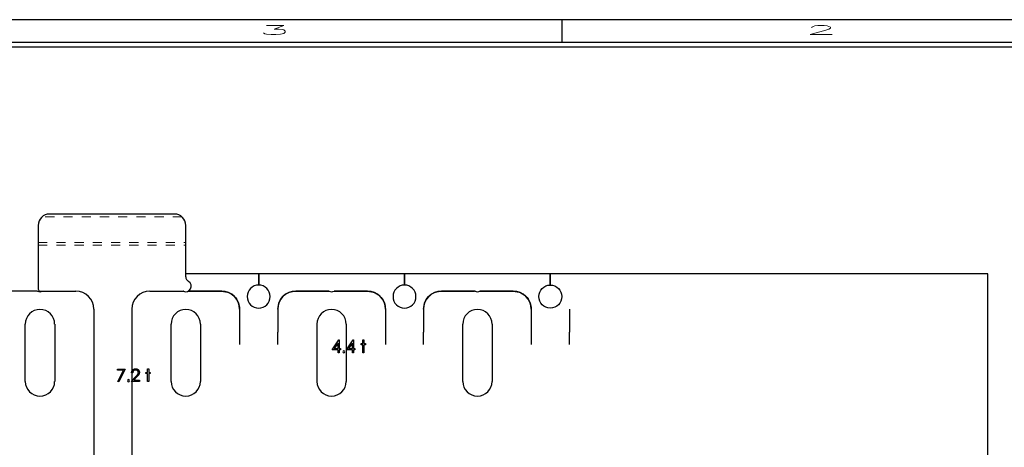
# Model space of a CAD drawing. Header units: inches. Extents: x 7.3 to 43.3, y -43.5 to -20.4.
# Tile 133 of 136: x 25.1 to 35.9, y -25 to -20.4. Entities that reach past the tile are written whole.
import ezdxf

# ---------------------------------------------------------------- set-up
doc = ezdxf.new("R2010")
doc.units = ezdxf.units.IN
doc.header["$LTSCALE"] = 0.5
doc.header["$MEASUREMENT"] = 0
doc.linetypes.add('HIDDEN', pattern=[0.225, 0.15, -0.075])
for name, color, linetype in [('APP-M-S', 30, 'Continuous'), ('PUN-M-S2', 1, 'Continuous'), ('SID-M-D', 42, 'Continuous'), ('SID-M-S', 105, 'Continuous')]:
    doc.layers.add(name, color=color, linetype=linetype)
doc.styles.add('R', font='ROMAND.SHX')

# ---------------------------------------------------------------- blocks, each defined once
blk = doc.blocks.new('*U11')
at = {"layer": 'SID-M-S'}
for p, q in [((0, 22.55), (-34, 22.55)), ((-11, 22.55), (-11, 22.3)), ((0, 22.3), (-34, 22.3)), ((0, 22.25), (-34, 22.25))]:
    blk.add_line(p, q, dxfattribs=at)
at = {"layer": 'SID-M-D', "style": 'R', "width": 4}
for s, p in [('3', (-14.327, 22.386)), ('2', (-8.327, 22.386))]:
    blk.add_text(s, height=0.1, dxfattribs=at).set_placement(p)

msp = doc.modelspace()

# ---------------------------------------------------------------- linework, layer by layer
at = {"color": 7, "linetype": 'Continuous'}
for p, q in [((28.569, -23.982), (28.645, -23.873)), ((28.645, -23.873), (28.647, -23.873)), ((28.647, -23.873), (28.647, -23.873)), ((28.647, -23.873), (28.647, -23.968)), ((28.727, -23.982), (28.802, -23.873)), ((28.802, -23.873), (28.804, -23.873)), ((28.804, -23.873), (28.804, -23.873)), ((28.804, -23.873), (28.804, -23.968)), ((28.907, -23.873), (28.919, -23.873)), ((28.907, -23.913), (28.907, -23.873)), ((28.919, -23.873), (28.919, -23.873)), ((28.919, -23.873), (28.919, -23.913)), ((28.635, -23.982), (28.569, -23.982)), ((28.569, -23.982), (28.569, -23.982)), ((28.635, -23.908), (28.594, -23.968)), ((28.594, -23.968), (28.594, -23.968)), ((28.594, -23.968), (28.635, -23.968)), ((28.635, -23.968), (28.635, -23.908)), ((28.635, -23.908), (28.635, -23.908)), ((28.635, -24.014), (28.635, -23.982)), ((28.635, -23.982), (28.635, -23.982)), ((28.647, -23.968), (28.647, -23.968)), ((28.647, -23.968), (28.663, -23.968)), ((28.663, -23.982), (28.647, -23.982)), ((28.647, -23.982), (28.647, -23.982)), ((28.647, -23.982), (28.647, -24.014)), ((28.663, -23.968), (28.663, -23.968)), ((28.663, -23.968), (28.663, -23.982)), ((28.663, -23.982), (28.663, -23.982)), ((28.792, -23.982), (28.727, -23.982)), ((28.727, -23.982), (28.727, -23.982)), ((28.792, -23.908), (28.751, -23.968)), ((28.751, -23.968), (28.751, -23.968)), ((28.751, -23.968), (28.792, -23.968)), ((28.792, -23.968), (28.792, -23.908)), ((28.792, -23.908), (28.792, -23.908)), ((28.792, -24.014), (28.792, -23.982)), ((28.792, -23.982), (28.792, -23.982)), ((28.804, -23.968), (28.804, -23.968)), ((28.804, -23.968), (28.82, -23.968)), ((28.82, -23.982), (28.804, -23.982)), ((28.804, -23.982), (28.804, -23.982)), ((28.804, -23.982), (28.804, -24.014)), ((28.82, -23.968), (28.82, -23.968)), ((28.82, -23.968), (28.82, -23.982)), ((28.82, -23.982), (28.82, -23.982)), ((28.889, -23.926), (28.889, -23.913)), ((28.889, -23.913), (28.889, -23.913)), ((28.889, -23.913), (28.907, -23.913)), ((28.907, -23.926), (28.889, -23.926)), ((28.889, -23.926), (28.889, -23.926)), ((28.907, -23.913), (28.907, -23.913)), ((28.907, -24.014), (28.907, -23.926)), ((28.907, -23.926), (28.907, -23.926)), ((28.919, -23.913), (28.919, -23.913)), ((28.919, -23.913), (28.937, -23.913)), ((28.937, -23.926), (28.919, -23.926)), ((28.919, -23.926), (28.919, -23.926)), ((28.919, -23.926), (28.919, -24.014)), ((28.937, -23.913), (28.937, -23.913)), ((28.937, -23.913), (28.937, -23.926)), ((28.937, -23.926), (28.937, -23.926)), ((28.647, -24.014), (28.635, -24.014)), ((28.635, -24.014), (28.635, -24.014)), ((28.647, -24.014), (28.647, -24.014)), ((28.804, -24.014), (28.792, -24.014)), ((28.792, -24.014), (28.792, -24.014)), ((28.804, -24.014), (28.804, -24.014)), ((28.919, -24.014), (28.907, -24.014)), ((28.907, -24.014), (28.907, -24.014)), ((28.919, -24.014), (28.919, -24.014)), ((26.216, -24.192), (26.3, -24.192)), ((26.216, -24.206), (26.216, -24.192)), ((26.3, -24.192), (26.228, -24.334)), ((26.3, -24.192), (26.3, -24.192)), ((26.38, -24.205), (26.383, -24.202)), ((26.383, -24.202), (26.386, -24.199)), ((26.386, -24.199), (26.389, -24.196)), ((26.389, -24.196), (26.393, -24.194)), ((26.393, -24.194), (26.397, -24.192)), ((26.397, -24.192), (26.401, -24.191)), ((26.401, -24.191), (26.405, -24.19)), ((26.405, -24.19), (26.41, -24.189)), ((26.41, -24.189), (26.414, -24.189)), ((26.414, -24.189), (26.414, -24.189)), ((26.414, -24.189), (26.419, -24.189)), ((26.419, -24.189), (26.423, -24.19)), ((26.423, -24.19), (26.427, -24.19)), ((26.427, -24.19), (26.431, -24.192)), ((26.431, -24.192), (26.435, -24.194)), ((26.435, -24.194), (26.438, -24.196)), ((26.438, -24.196), (26.441, -24.198)), ((26.441, -24.198), (26.444, -24.201)), ((26.444, -24.201), (26.447, -24.204)), ((26.544, -24.189), (26.557, -24.189)), ((26.544, -24.229), (26.544, -24.189)), ((26.557, -24.189), (26.557, -24.189)), ((26.557, -24.189), (26.557, -24.229)), ((26.279, -24.206), (26.216, -24.206)), ((26.216, -24.206), (26.216, -24.206)), ((26.217, -24.328), (26.279, -24.206)), ((26.279, -24.206), (26.279, -24.206)), ((26.364, -24.33), (26.417, -24.273)), ((26.369, -24.235), (26.37, -24.23)), ((26.382, -24.235), (26.369, -24.235)), ((26.369, -24.235), (26.369, -24.235)), ((26.37, -24.225), (26.371, -24.221)), ((26.37, -24.23), (26.37, -24.225)), ((26.371, -24.221), (26.373, -24.216)), ((26.373, -24.216), (26.375, -24.212)), ((26.375, -24.212), (26.377, -24.209)), ((26.377, -24.209), (26.38, -24.205)), ((26.383, -24.228), (26.382, -24.231)), ((26.382, -24.231), (26.382, -24.235)), ((26.384, -24.224), (26.383, -24.228)), ((26.385, -24.221), (26.384, -24.224)), ((26.386, -24.218), (26.385, -24.221)), ((26.388, -24.216), (26.386, -24.218)), ((26.39, -24.213), (26.388, -24.216)), ((26.392, -24.211), (26.39, -24.213)), ((26.394, -24.209), (26.392, -24.211)), ((26.396, -24.208), (26.394, -24.209)), ((26.428, -24.279), (26.394, -24.316)), ((26.399, -24.206), (26.396, -24.208)), ((26.402, -24.205), (26.399, -24.206)), ((26.404, -24.204), (26.402, -24.205)), ((26.407, -24.203), (26.404, -24.204)), ((26.41, -24.203), (26.407, -24.203)), ((26.414, -24.203), (26.41, -24.203)), ((26.417, -24.203), (26.414, -24.203)), ((26.414, -24.203), (26.414, -24.203)), ((26.42, -24.203), (26.417, -24.203)), ((26.417, -24.273), (26.421, -24.269)), ((26.417, -24.273), (26.417, -24.273)), ((26.422, -24.204), (26.42, -24.203)), ((26.421, -24.269), (26.425, -24.265)), ((26.425, -24.205), (26.422, -24.204)), ((26.428, -24.206), (26.425, -24.205)), ((26.425, -24.265), (26.428, -24.262)), ((26.43, -24.208), (26.428, -24.206)), ((26.428, -24.262), (26.431, -24.258)), ((26.432, -24.275), (26.428, -24.279)), ((26.428, -24.279), (26.428, -24.279)), ((26.433, -24.209), (26.43, -24.208)), ((26.431, -24.258), (26.433, -24.255)), ((26.436, -24.271), (26.432, -24.275)), ((26.435, -24.211), (26.433, -24.209)), ((26.433, -24.255), (26.435, -24.253)), ((26.437, -24.213), (26.435, -24.211)), ((26.435, -24.253), (26.437, -24.25)), ((26.439, -24.267), (26.436, -24.271)), ((26.439, -24.215), (26.437, -24.213)), ((26.437, -24.25), (26.439, -24.248)), ((26.44, -24.218), (26.439, -24.215)), ((26.439, -24.248), (26.441, -24.244)), ((26.442, -24.264), (26.439, -24.267)), ((26.441, -24.22), (26.44, -24.218)), ((26.442, -24.223), (26.441, -24.22)), ((26.441, -24.244), (26.442, -24.24)), ((26.443, -24.225), (26.442, -24.223)), ((26.442, -24.24), (26.443, -24.235)), ((26.444, -24.26), (26.442, -24.264)), ((26.443, -24.228), (26.443, -24.225)), ((26.444, -24.231), (26.443, -24.228)), ((26.443, -24.235), (26.444, -24.231)), ((26.444, -24.231), (26.444, -24.231)), ((26.447, -24.257), (26.444, -24.26)), ((26.447, -24.204), (26.449, -24.207)), ((26.449, -24.254), (26.447, -24.257)), ((26.449, -24.207), (26.451, -24.211)), ((26.45, -24.252), (26.449, -24.254)), ((26.453, -24.246), (26.45, -24.252)), ((26.451, -24.211), (26.453, -24.214)), ((26.453, -24.214), (26.454, -24.218)), ((26.454, -24.241), (26.453, -24.246)), ((26.454, -24.218), (26.455, -24.222)), ((26.456, -24.235), (26.454, -24.241)), ((26.455, -24.222), (26.456, -24.226)), ((26.456, -24.226), (26.456, -24.23)), ((26.456, -24.23), (26.456, -24.23)), ((26.456, -24.23), (26.456, -24.235)), ((26.527, -24.242), (26.527, -24.229)), ((26.527, -24.229), (26.527, -24.229)), ((26.527, -24.229), (26.544, -24.229)), ((26.544, -24.242), (26.527, -24.242)), ((26.527, -24.242), (26.527, -24.242)), ((26.544, -24.229), (26.544, -24.229)), ((26.544, -24.33), (26.544, -24.242)), ((26.544, -24.242), (26.544, -24.242)), ((26.557, -24.229), (26.557, -24.229)), ((26.557, -24.229), (26.574, -24.229)), ((26.574, -24.242), (26.557, -24.242)), ((26.557, -24.242), (26.557, -24.242)), ((26.557, -24.242), (26.557, -24.33)), ((26.574, -24.229), (26.574, -24.229)), ((26.574, -24.229), (26.574, -24.242)), ((26.574, -24.242), (26.574, -24.242)), ((26.228, -24.334), (26.217, -24.328)), ((26.217, -24.328), (26.217, -24.328)), ((26.228, -24.334), (26.228, -24.334)), ((26.458, -24.33), (26.364, -24.33)), ((26.364, -24.33), (26.364, -24.33)), ((26.394, -24.316), (26.394, -24.316)), ((26.394, -24.316), (26.458, -24.316)), ((26.458, -24.316), (26.458, -24.316)), ((26.458, -24.316), (26.458, -24.33)), ((26.458, -24.33), (26.458, -24.33)), ((26.557, -24.33), (26.544, -24.33)), ((26.544, -24.33), (26.544, -24.33)), ((26.557, -24.33), (26.557, -24.33))]:
    msp.add_line(p, q, dxfattribs=at)
for centre, start, end in [((28.698, -24.004), 90.0062, 89.9938), ((26.335, -24.32), 90.0012, 89.9988)]:
    msp.add_arc(centre, 0.0115, start, end, dxfattribs=at)
at = {"layer": 'APP-M-S', "linetype": 'Continuous', "lineweight": 25}
for p, q in [((27.764, -23.148), (26.964, -23.148)), ((27.764, -23.272), (27.764, -23.148)), ((27.764, -23.148), (27.764, -23.272)), ((29.364, -23.148), (27.764, -23.148)), ((29.364, -23.272), (29.364, -23.148)), ((29.364, -23.148), (29.364, -23.272)), ((30.964, -23.148), (29.364, -23.148)), ((30.964, -23.272), (30.964, -23.148)), ((30.964, -23.148), (30.964, -23.272)), ((32.564, -23.148), (30.964, -23.148)), ((34.164, -23.148), (32.564, -23.148)), ((35.764, -23.148), (34.164, -23.148)), ((35.764, -31.348), (35.764, -23.148)), ((25.334, -23.338), (24.97, -23.338)), ((27.358, -23.338), (26.992, -23.338)), ((26.992, -23.338), (27.358, -23.338)), ((28.534, -23.338), (28.17, -23.338)), ((28.17, -23.338), (28.534, -23.338)), ((28.958, -23.338), (28.592, -23.338)), ((28.592, -23.338), (28.958, -23.338)), ((30.134, -23.338), (29.77, -23.338)), ((29.77, -23.338), (30.134, -23.338)), ((30.558, -23.338), (30.192, -23.338)), ((30.192, -23.338), (30.558, -23.338)), ((27.555, -23.535), (27.555, -23.787)), ((27.974, -23.535), (27.974, -23.787)), ((29.155, -23.535), (29.155, -23.787)), ((29.574, -23.535), (29.574, -23.787)), ((30.755, -23.535), (30.755, -23.787)), ((31.174, -23.535), (31.174, -23.787)), ((25.203, -24.328), (25.203, -23.7)), ((25.526, -23.7), (25.526, -24.328)), ((26.803, -24.328), (26.803, -23.7)), ((27.126, -23.7), (27.126, -24.328)), ((30.003, -24.328), (30.003, -23.7)), ((30.003, -24.328), (30.003, -23.7)), ((30.326, -23.7), (30.326, -24.328)), ((30.326, -23.7), (30.326, -24.328)), ((27.555, -23.787), (27.555, -23.923)), ((27.974, -23.923), (27.974, -23.787)), ((29.155, -23.787), (29.155, -23.923)), ((29.574, -23.923), (29.574, -23.787)), ((30.755, -23.787), (30.755, -23.923)), ((31.174, -23.923), (31.174, -23.787))]:
    msp.add_line(p, q, dxfattribs=at)
for centre, radius, start, end in [((27.764, -23.398), 0.126, 90, 270), ((27.764, -23.398), 0.126, 270, 90), ((29.364, -23.398), 0.126, 90, 270), ((29.364, -23.398), 0.126, 270, 90), ((25.334, -23.348), 0.01, 64.1581, 90), ((25.364, -23.285), 0.06, 244.1581, 297.9529), ((27.358, -23.535), 0.197, 0, 90), ((28.17, -23.535), 0.197, 90, 180), ((28.534, -23.348), 0.01, 64.1581, 90), ((28.534, -23.348), 0.01, 64.1581, 90), ((28.564, -23.285), 0.06, 244.1581, 297.9529), ((28.564, -23.285), 0.06, 244.1581, 297.9529), ((28.958, -23.535), 0.197, 0, 90), ((29.77, -23.535), 0.197, 90, 180), ((30.134, -23.348), 0.01, 64.1581, 90), ((30.134, -23.348), 0.01, 64.1581, 90), ((30.164, -23.285), 0.06, 244.1581, 297.9529), ((30.164, -23.285), 0.06, 244.1581, 297.9529), ((30.558, -23.535), 0.197, 0, 90), ((25.364, -23.7), 0.161, 0, 180), ((26.964, -23.7), 0.161, 0, 180), ((30.164, -23.7), 0.161, 0, 180), ((30.164, -23.7), 0.161, 0, 180), ((25.364, -24.328), 0.161, 180, 0), ((26.964, -24.328), 0.161, 180, 0), ((30.164, -24.328), 0.161, 180, 0), ((30.164, -24.328), 0.161, 180, 0)]:
    msp.add_arc(centre, radius, start, end, dxfattribs=at)
for points, knots in [([(27.358, -23.338), (27.387, -23.342), (27.444, -23.349), (27.509, -23.402), (27.548, -23.467), (27.552, -23.512), (27.555, -23.535)], [0, 0, 0, 0, 0.279619, 0.5592379, 0.779619, 1, 1, 1, 1]), ([(27.974, -23.535), (27.977, -23.506), (27.985, -23.448), (28.037, -23.383), (28.102, -23.345), (28.148, -23.34), (28.17, -23.338)], [0, 0, 0, 0, 0.279619, 0.559238, 0.779619, 1, 1, 1, 1]), ([(28.958, -23.338), (28.987, -23.342), (29.044, -23.349), (29.109, -23.402), (29.148, -23.467), (29.152, -23.512), (29.155, -23.535)], [0, 0, 0, 0, 0.279619, 0.5592379, 0.779619, 1, 1, 1, 1]), ([(29.574, -23.535), (29.577, -23.506), (29.585, -23.448), (29.637, -23.383), (29.702, -23.345), (29.748, -23.34), (29.77, -23.338)], [0, 0, 0, 0, 0.279619, 0.559238, 0.779619, 1, 1, 1, 1]), ([(30.558, -23.338), (30.587, -23.342), (30.644, -23.349), (30.709, -23.402), (30.748, -23.467), (30.752, -23.512), (30.755, -23.535)], [0, 0, 0, 0, 0.279619, 0.5592379, 0.779619, 1, 1, 1, 1])]:
    msp.add_open_spline(points, degree=3, knots=knots, dxfattribs=at)
at = {"layer": 'PUN-M-S2', "linetype": 'HIDDEN', "lineweight": 18}
for p, q in [((26.922, -22.525), (25.386, -22.525)), ((25.344, -22.806), (26.964, -22.806)), ((25.344, -22.836), (26.964, -22.836))]:
    msp.add_line(p, q, dxfattribs=at)
at = {"layer": 'PUN-M-S2', "linetype": 'Continuous', "lineweight": 25}
for p, q in [((26.839, -22.493), (25.469, -22.493)), ((25.344, -22.618), (25.344, -23.318)), ((26.964, -23.181), (26.964, -22.618)), ((25.364, -23.338), (25.758, -23.338)), ((26.57, -23.338), (26.934, -23.338)), ((25.955, -23.535), (25.955, -25.553)), ((26.374, -25.553), (26.374, -23.535)), ((28.403, -23.7), (28.403, -24.328)), ((28.726, -24.328), (28.726, -23.7))]:
    msp.add_line(p, q, dxfattribs=at)
msp.add_circle((30.964, -23.398), 0.126, dxfattribs=at)
for centre, radius, start, end in [((25.469, -22.618), 0.125, 90, 180), ((26.839, -22.618), 0.125, 0, 90), ((27.024, -23.181), 0.06, 180, 240), ((25.364, -23.318), 0.02, 180, 270), ((26.964, -23.285), 0.06, 244.1581, 60), ((25.758, -23.535), 0.197, 0, 90), ((26.57, -23.535), 0.197, 90, 180), ((26.934, -23.348), 0.01, 64.1581, 90), ((28.564, -23.7), 0.161, 0, 180), ((28.564, -24.328), 0.161, 180, 0)]:
    msp.add_arc(centre, radius, start, end, dxfattribs=at)

# ---------------------------------------------------------------- block references
at = {"layer": 'SID-M-D'}
msp.add_blockref('*U11', (42.091, -42.913), dxfattribs=at)

doc.saveas('drawing.dxf')
